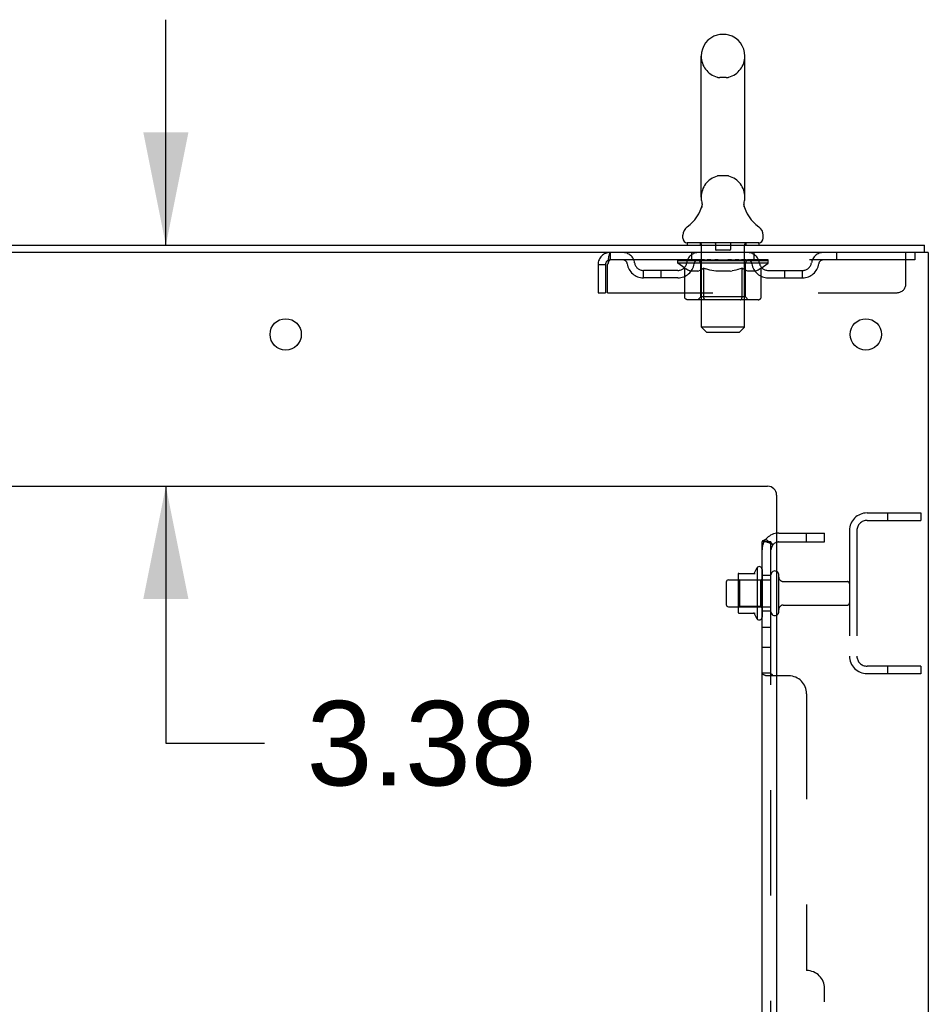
# Model space of a CAD drawing. Header units: inches. Extents: x 0 to 268, y 0 to 174.
# Tile 77 of 79: x 148 to 161, y 118 to 131. Entities that reach past the tile are written whole.
import ezdxf

# ---------------------------------------------------------------- set-up
doc = ezdxf.new("R2010")
doc.units = ezdxf.units.IN
doc.header["$LTSCALE"] = 14.749625
doc.header["$MEASUREMENT"] = 0
doc.linetypes.add('HIDDEN', pattern=[0.2, 0.1, -0.1])
doc.layers.get('0').update_dxf_attribs({"linetype": 'CONTINUOUS'})
for name, color, linetype in [('DEFAULT_2', 8, 'HIDDEN'), ('DIMENSIONS', 7, 'CONTINUOUS'), ('SUBPANEL', 7, 'CONTINUOUS')]:
    doc.layers.add(name, color=color, linetype=linetype)
doc.styles.get("Standard").update_dxf_attribs({"font": 'arial.ttf'})
doc.dimstyles.new('DIMSTYLE_1', dxfattribs={"dimtxt": 1.183125, "dimasz": 1.5775, "dimexe": 0.09, "dimexo": 0.07, "dimgap": 0.0375, "dimtad": 0, "dimtih": 1, "dimtoh": 1, "dimzin": 4, "dimdsep": 46, "dimtxsty": 'Standard', "dimblk": '_FILLED', "dimblk1": '_FILLED', "dimblk2": '_FILLED', "dimcen": 0.09, "dimadec": 3, "dimazin": 1, "dimtfac": 1, "dimtdec": 3, "dimtofl": 0, "dimtmove": 0, "dimatfit": 3, "dimldrblk": '_FILLED', "dimfxl": 0, "dimtolj": 1, "dimtzin": 4, "dimarcsym": 0})

# ---------------------------------------------------------------- blocks, each defined once
blk = doc.blocks.new('_FILLED')
at = {"color": 0, "linetype": 'ByBlock'}
blk.add_solid([(0, 0), (-1, 0.2), (-1, -0.2)], dxfattribs=at)
blk = doc.blocks.new('*D9')
at = {"layer": 'DIMENSIONS', "color": 2, "linetype": 'Continuous'}
for p, q in [((149.903, 128.276), (149.903, 131.431)), ((149.903, 124.901), (149.903, 121.303)), ((149.903, 121.303), (151.283, 121.303))]:
    blk.add_line(p, q, dxfattribs=at)
at = {"layer": 'DIMENSIONS', "color": 2, "linetype": 'Continuous', "xscale": 1.5775, "yscale": 1.5775, "zscale": 1.5775}
for p, rotation in [((149.903, 128.276), 270), ((149.903, 124.901), 90)]:
    blk.add_blockref('_FILLED', p, dxfattribs=dict(at, rotation=rotation))
at = {"layer": 'DIMENSIONS', "color": 2, "linetype": 'Continuous', "insert": (151.875, 121.895), "char_height": 1.1831, "width": 3.21511, "attachment_point": 1, "line_spacing_factor": 0.9}
blk.add_mtext('3.38', dxfattribs=at)

msp = doc.modelspace()

# ---------------------------------------------------------------- linework, layer by layer
at = {"color": 7, "linetype": 'Continuous'}
for p, q in [((157.75, 131.222), (157.662, 131.222)), ((157.4, 128.947), (157.4, 130.922)), ((158.012, 128.947), (158.012, 130.922)), ((157.406, 128.804), (157.405, 128.799)), ((158, 128.853), (158.001, 128.858)), ((158, 128.848), (158, 128.853)), ((158, 128.843), (158, 128.848)), ((158, 128.838), (158, 128.843)), ((158, 128.833), (158, 128.838)), ((158.001, 128.828), (158, 128.833)), ((158.001, 128.863), (158.002, 128.868)), ((158.001, 128.858), (158.001, 128.863)), ((158.002, 128.823), (158.001, 128.828)), ((158.002, 128.818), (158.002, 128.823)), ((158.003, 128.814), (158.002, 128.818)), ((158.003, 128.873), (158.004, 128.877)), ((158.004, 128.81), (158.003, 128.814)), ((157.143, 128.375), (157.143, 128.415)), ((158.268, 128.375), (158.268, 128.415)), ((157.206, 128.306), (157.206, 128.276)), ((158.206, 128.306), (157.206, 128.306)), ((158.206, 128.306), (158.206, 128.276)), ((160.529, 128.172), (160.529, 128.276)), ((157.916, 123.657), (157.916, 123.146)), ((157.926, 123.679), (158.154, 123.679)), ((158.182, 123.757), (158.182, 123.046)), ((157.752, 123.559), (157.752, 123.244)), ((157.782, 123.589), (157.916, 123.589)), ((157.782, 123.214), (157.916, 123.214)), ((157.926, 123.124), (158.154, 123.124))]:
    msp.add_line(p, q, dxfattribs=at)
at = {"color": 3, "linetype": 'Continuous'}
for p, q in [((142.77, 128.276), (160.529, 128.276)), ((160.581, 128.172), (142.775, 128.172)), ((160.581, 128.172), (160.581, 48.38)), ((146.456, 124.901), (158.331, 124.901)), ((158.456, 124.776), (158.456, 50.401))]:
    msp.add_line(p, q, dxfattribs=at)
at = {"color": 7, "linetype": 'Continuous'}
for points in [[(157.408, 128.877), (157.409, 128.873), (157.41, 128.868), (157.411, 128.863), (157.411, 128.858), (157.412, 128.853), (157.412, 128.848), (157.412, 128.843), (157.412, 128.838), (157.411, 128.833), (157.411, 128.828), (157.41, 128.823), (157.409, 128.818), (157.409, 128.814), (157.407, 128.809), (157.406, 128.804)], [(158.002, 128.868), (158.003, 128.873), (158.004, 128.877)]]:
    msp.add_lwpolyline(points, dxfattribs=at)
at = {"color": 3, "linetype": 'Continuous'}
for centre in [(151.581, 127.026), (159.706, 127.026)]:
    msp.add_circle(centre, 0.219, dxfattribs=at)
at = {"color": 7, "linetype": 'Continuous'}
for centre, radius, start, end in [((157.706, 130.922), 0.306, 105.6303, 180), ((157.662, 131.078), 0.144, 90, 105.6303), ((157.75, 131.078), 0.144, 74.3697, 90), ((157.706, 130.922), 0.306, 0, 74.3697), ((157.706, 128.947), 0.306, 180, 193.2053), ((157.706, 128.947), 0.306, 346.7947, 360), ((156.908, 128.963), 0.523, 304.6624, 347.2389), ((158.504, 128.963), 0.523, 192.7611, 235.3376), ((157.287, 128.415), 0.144, 124.6624, 180), ((158.125, 128.415), 0.144, 360, 55.3376), ((157.212, 128.375), 0.069, 180, 265), ((158.199, 128.375), 0.069, 275, 360), ((158.057, 123.657), 0.141, 174.7919, 180), ((157.926, 123.669), 0.01, 90, 174.8062), ((158.135, 123.689), 0.01, 270, 336.0321), ((158.782, 123.401), 0.698, 149.3369, 156.0321), ((158.214, 123.736), 0.0384, 0, 145.5503), ((158.432, 123.659), 0.055, 64.0906, 180), ((157.782, 123.559), 0.03, 90, 180), ((157.782, 123.244), 0.03, 180, 270), ((158.057, 123.146), 0.141, 180, 185.2081), ((157.926, 123.134), 0.01, 185.1938, 270), ((158.135, 123.114), 0.01, 23.9679, 90), ((158.782, 123.401), 0.698, 203.9679, 210.6631), ((158.432, 123.144), 0.055, 180, 295.9094), ((158.214, 123.067), 0.0384, 214.4497, 360)]:
    msp.add_arc(centre, radius, start, end, dxfattribs=at)
at = {"color": 3, "linetype": 'Continuous'}
msp.add_arc((158.331, 124.776), 0.125, 0, 90, dxfattribs=at)
at = {"layer": 'DEFAULT_2', "color": 8, "linetype": 'HIDDEN'}
for p, q in [((157.75, 130.622), (157.662, 130.622)), ((157.75, 129.247), (157.662, 129.247)), ((157.386, 128.306), (157.386, 128.276)), ((157.406, 127.125), (157.406, 128.276)), ((157.601, 128.296), (157.601, 128.216)), ((157.801, 128.206), (157.611, 128.206)), ((157.811, 128.296), (157.811, 128.216)), ((158.006, 127.125), (158.006, 128.276)), ((158.026, 128.306), (158.026, 128.276)), ((156.123, 128.172), (156.123, 128.068)), ((160.393, 128.068), (156.123, 128.068)), ((157.073, 128.022), (157.073, 128.062)), ((157.073, 128.062), (157.379, 128.062)), ((157.074, 128.062), (157.074, 128.066)), ((157.194, 128.065), (157.074, 128.066)), ((157.082, 128.062), (157.082, 128.068)), ((157.091, 128.058), (157.091, 128.062)), ((157.091, 128.058), (158.321, 128.058)), ((157.1, 128.058), (157.1, 128.062)), ((157.101, 128.058), (157.101, 128.062)), ((157.111, 128.062), (157.111, 128.068)), ((157.127, 128.058), (157.127, 128.062)), ((157.129, 128.058), (157.129, 128.062)), ((157.158, 128.062), (157.158, 128.068)), ((157.172, 128.058), (157.172, 128.062)), ((157.175, 128.058), (157.175, 128.062)), ((157.194, 128.062), (157.194, 128.065)), ((157.221, 128.062), (157.221, 128.068)), ((157.222, 128.058), (157.222, 128.062)), ((157.223, 128.058), (157.223, 128.062)), ((157.226, 128.058), (157.226, 128.062)), ((157.233, 128.058), (157.233, 128.062)), ((157.233, 128.058), (157.233, 128.062)), ((157.237, 128.058), (157.237, 128.062)), ((157.24, 128.058), (157.24, 128.063)), ((157.244, 128.058), (157.244, 128.062)), ((157.258, 128.058), (157.258, 128.062)), ((157.268, 128.068), (157.268, 128.172)), ((157.277, 128.058), (157.277, 128.064)), ((157.277, 128.058), (157.277, 128.062)), ((157.297, 128.058), (157.297, 128.062)), ((157.299, 128.062), (157.299, 128.068)), ((157.309, 128.058), (157.309, 128.062)), ((157.313, 128.058), (157.313, 128.062)), ((157.322, 128.058), (157.322, 128.062)), ((157.333, 128.058), (157.333, 128.066)), ((157.349, 128.058), (157.349, 128.062)), ((157.352, 128.058), (157.352, 128.062)), ((157.379, 128.058), (157.379, 128.062)), ((157.446, 128.062), (157.384, 128.062)), ((157.389, 128.062), (157.389, 128.068)), ((157.396, 128.058), (157.396, 128.062)), ((157.401, 128.058), (157.401, 128.062)), ((157.407, 128.058), (157.407, 128.067)), ((157.411, 128.058), (157.411, 128.062)), ((157.422, 128.058), (157.422, 128.062)), ((157.446, 128.058), (157.446, 128.062)), ((157.521, 128.062), (157.462, 128.062)), ((157.482, 128.058), (157.482, 128.062)), ((157.489, 128.062), (157.489, 128.068)), ((157.493, 128.058), (157.493, 128.062)), ((157.495, 128.058), (157.495, 128.068)), ((157.498, 128.058), (157.498, 128.062)), ((157.506, 128.058), (157.506, 128.062)), ((157.521, 128.058), (157.521, 128.062)), ((157.601, 128.062), (157.547, 128.062)), ((157.56, 128.058), (157.56, 128.062)), ((157.592, 128.062), (157.706, 128.068)), ((157.596, 128.062), (157.596, 128.068)), ((157.597, 128.068), (157.596, 128.068)), ((157.596, 128.058), (157.596, 128.062)), ((157.597, 128.062), (157.597, 128.068)), ((157.6, 128.058), (157.6, 128.062)), ((157.601, 128.058), (157.601, 128.062)), ((157.602, 128.058), (157.602, 128.062)), ((157.685, 128.062), (157.637, 128.062)), ((157.642, 128.058), (157.642, 128.062)), ((157.685, 128.058), (157.685, 128.062)), ((157.703, 128.062), (157.703, 128.062)), ((157.703, 128.058), (157.703, 128.062)), ((157.703, 128.058), (157.703, 128.062)), ((157.706, 128.062), (157.706, 128.068)), ((157.706, 128.068), (157.82, 128.062)), ((157.708, 128.058), (157.708, 128.062)), ((157.708, 128.062), (157.709, 128.062)), ((157.709, 128.058), (157.709, 128.062)), ((157.727, 128.058), (157.727, 128.062)), ((157.727, 128.062), (157.775, 128.062)), ((157.769, 128.058), (157.769, 128.062)), ((157.81, 128.058), (157.81, 128.062)), ((157.81, 128.058), (157.81, 128.062)), ((157.81, 128.062), (157.865, 128.062)), ((157.811, 128.058), (157.811, 128.062)), ((157.815, 128.062), (157.815, 128.068)), ((157.815, 128.068), (157.816, 128.068)), ((157.815, 128.058), (157.815, 128.062)), ((157.816, 128.062), (157.816, 128.068)), ((157.852, 128.058), (157.852, 128.062)), ((157.891, 128.058), (157.891, 128.062)), ((157.891, 128.062), (157.95, 128.062)), ((157.906, 128.058), (157.906, 128.062)), ((157.914, 128.058), (157.914, 128.062)), ((157.916, 128.058), (157.916, 128.068)), ((157.919, 128.058), (157.919, 128.062)), ((157.923, 128.062), (157.923, 128.068)), ((157.93, 128.058), (157.93, 128.062)), ((157.966, 128.058), (157.966, 128.062)), ((157.966, 128.062), (158.028, 128.062)), ((157.99, 128.058), (157.99, 128.062)), ((158.001, 128.058), (158.001, 128.062)), ((158.005, 128.058), (158.005, 128.067)), ((158.011, 128.058), (158.011, 128.062)), ((158.016, 128.058), (158.016, 128.062)), ((158.023, 128.062), (158.023, 128.068)), ((158.033, 128.058), (158.033, 128.062)), ((158.033, 128.062), (158.234, 128.062)), ((158.06, 128.058), (158.06, 128.062)), ((158.063, 128.058), (158.063, 128.062)), ((158.079, 128.058), (158.079, 128.066)), ((158.09, 128.058), (158.09, 128.062)), ((158.099, 128.058), (158.099, 128.062)), ((158.103, 128.058), (158.103, 128.062)), ((158.113, 128.062), (158.113, 128.068)), ((158.114, 128.058), (158.114, 128.062)), ((158.135, 128.058), (158.135, 128.064)), ((158.135, 128.058), (158.135, 128.062)), ((158.143, 128.068), (158.143, 128.172)), ((158.153, 128.058), (158.153, 128.062)), ((158.168, 128.058), (158.168, 128.062)), ((158.172, 128.058), (158.172, 128.063)), ((158.175, 128.058), (158.175, 128.062)), ((158.179, 128.058), (158.179, 128.062)), ((158.179, 128.058), (158.179, 128.062)), ((158.186, 128.058), (158.186, 128.062)), ((158.189, 128.058), (158.189, 128.062)), ((158.19, 128.058), (158.19, 128.062)), ((158.191, 128.062), (158.191, 128.068)), ((158.237, 128.058), (158.237, 128.062)), ((158.24, 128.058), (158.24, 128.062)), ((158.254, 128.062), (158.254, 128.068)), ((158.283, 128.058), (158.283, 128.062)), ((158.285, 128.058), (158.285, 128.062)), ((158.301, 128.062), (158.301, 128.068)), ((158.311, 128.058), (158.311, 128.062)), ((158.312, 128.058), (158.312, 128.062)), ((158.321, 128.058), (158.321, 128.062)), ((158.33, 128.062), (158.33, 128.068)), ((158.339, 128.022), (158.339, 128.068)), ((159.293, 128.172), (159.293, 128.068)), ((160.268, 127.735), (160.268, 128.172)), ((160.393, 128.172), (160.393, 128.068)), ((155.956, 128.005), (155.956, 127.61)), ((155.956, 128.005), (156.06, 128.005)), ((156.06, 128.005), (156.06, 127.61)), ((156.09, 127.61), (156.09, 128.005)), ((156.591, 127.817), (156.591, 127.921)), ((157.074, 127.921), (156.591, 127.921)), ((156.841, 127.817), (156.841, 127.921)), ((157.17, 127.954), (157.073, 128.022)), ((158.339, 128.022), (157.073, 128.022)), ((157.17, 127.547), (157.17, 127.954)), ((157.17, 127.954), (157.185, 127.944)), ((157.199, 127.935), (157.184, 127.944)), ((157.214, 127.927), (157.199, 127.935)), ((157.228, 127.92), (157.214, 127.927)), ((157.242, 127.915), (157.228, 127.92)), ((157.257, 127.91), (157.242, 127.915)), ((157.351, 127.91), (157.365, 127.915)), ((157.379, 127.92), (157.365, 127.915)), ((157.393, 127.927), (157.379, 127.92)), ((157.393, 127.55), (157.393, 128.019)), ((157.408, 127.935), (157.393, 127.927)), ((157.422, 127.944), (157.408, 127.935)), ((157.437, 127.953), (157.422, 127.944)), ((157.437, 127.547), (157.437, 127.953)), ((157.437, 127.953), (157.466, 127.944)), ((157.495, 127.935), (157.466, 127.944)), ((157.523, 127.927), (157.495, 127.935)), ((157.551, 127.92), (157.523, 127.927)), ((157.579, 127.915), (157.551, 127.921)), ((157.607, 127.91), (157.579, 127.915)), ((157.805, 127.91), (157.832, 127.915)), ((157.86, 127.92), (157.832, 127.915)), ((157.888, 127.927), (157.86, 127.92)), ((157.916, 127.935), (157.887, 127.927)), ((157.944, 127.943), (157.915, 127.934)), ((157.972, 127.953), (157.944, 127.943)), ((157.972, 127.547), (157.972, 127.953)), ((157.972, 127.953), (157.986, 127.943)), ((158, 127.935), (157.986, 127.943)), ((158.014, 127.927), (158, 127.935)), ((158.028, 127.92), (158.014, 127.927)), ((158.019, 127.55), (158.019, 128.019)), ((158.041, 127.915), (158.027, 127.92)), ((158.054, 127.91), (158.041, 127.915)), ((158.158, 127.91), (158.172, 127.915)), ((158.185, 127.92), (158.172, 127.915)), ((158.199, 127.927), (158.185, 127.92)), ((158.212, 127.934), (158.198, 127.927)), ((158.226, 127.943), (158.212, 127.934)), ((158.24, 127.952), (158.226, 127.943)), ((158.24, 127.952), (158.339, 128.022)), ((158.24, 127.547), (158.24, 127.952)), ((158.338, 127.921), (158.82, 127.921)), ((158.57, 127.817), (158.57, 127.921)), ((158.82, 127.817), (158.82, 127.921)), ((157.074, 127.817), (156.591, 127.817)), ((157.351, 127.91), (157.257, 127.91)), ((157.805, 127.91), (157.607, 127.91)), ((158.158, 127.91), (158.054, 127.91)), ((158.338, 127.817), (158.82, 127.817)), ((155.956, 127.61), (156.06, 127.61)), ((156.09, 127.61), (160.143, 127.61)), ((158.197, 127.51), (157.212, 127.51)), ((157.393, 127.55), (157.353, 127.51)), ((158.019, 127.55), (157.393, 127.55)), ((157.951, 127.51), (157.953, 127.51)), ((157.959, 127.513), (157.961, 127.515)), ((157.961, 127.515), (157.963, 127.517)), ((158.019, 127.55), (158.059, 127.51)), ((157.475, 127.056), (157.406, 127.125)), ((158.006, 127.125), (157.406, 127.125)), ((157.937, 127.056), (158.006, 127.125)), ((157.475, 127.056), (157.937, 127.056)), ((159.723, 124.526), (160.477, 124.526)), ((160.007, 124.526), (160.007, 124.422)), ((160.477, 124.526), (160.477, 124.422)), ((159.723, 124.422), (160.477, 124.422)), ((159.477, 124.28), (159.477, 122.523)), ((159.581, 124.28), (159.581, 122.523)), ((158.252, 123.736), (158.252, 123.067)), ((158.377, 123.144), (158.377, 123.659)), ((158.487, 123.144), (158.487, 123.659)), ((157.936, 123.585), (157.916, 123.605)), ((157.916, 123.589), (158.377, 123.589)), ((157.936, 123.585), (157.936, 123.218)), ((158.232, 123.585), (157.936, 123.585)), ((158.232, 123.585), (158.252, 123.605)), ((158.232, 123.585), (158.232, 123.218)), ((158.549, 123.566), (159.447, 123.566)), ((158.549, 123.236), (159.447, 123.236)), ((157.936, 123.218), (157.916, 123.198)), ((157.916, 123.214), (158.377, 123.214)), ((158.232, 123.218), (157.936, 123.218)), ((158.232, 123.218), (158.252, 123.198)), ((160.477, 122.38), (159.723, 122.38)), ((160.477, 122.276), (159.723, 122.276)), ((160.007, 122.38), (160.007, 122.276)), ((160.477, 122.38), (160.477, 122.276))]:
    msp.add_line(p, q, dxfattribs=at)
for points in [[(156.123, 128.172), (156.121, 128.171), (156.118, 128.168), (156.116, 128.163), (156.114, 128.156), (156.111, 128.147), (156.109, 128.136), (156.106, 128.124), (156.104, 128.11), (156.102, 128.094), (156.099, 128.078), (156.097, 128.061), (156.095, 128.043), (156.092, 128.024), (156.09, 128.005)], [(156.123, 128.068), (156.121, 128.068), (156.118, 128.067), (156.116, 128.065), (156.114, 128.062), (156.111, 128.059), (156.109, 128.055), (156.106, 128.05), (156.104, 128.045), (156.102, 128.039), (156.099, 128.033), (156.097, 128.026), (156.095, 128.019), (156.092, 128.013), (156.09, 128.005)], [(157.212, 127.51), (157.207, 127.51), (157.202, 127.511), (157.197, 127.513), (157.192, 127.515), (157.188, 127.517), (157.183, 127.52), (157.179, 127.524), (157.176, 127.528), (157.173, 127.532), (157.171, 127.537), (157.17, 127.542), (157.17, 127.547)], [(157.459, 127.51), (157.456, 127.51), (157.453, 127.511), (157.451, 127.513), (157.448, 127.515), (157.446, 127.517), (157.444, 127.52), (157.442, 127.524), (157.44, 127.528), (157.439, 127.532), (157.438, 127.537), (157.437, 127.542), (157.437, 127.547)], [(157.953, 127.51), (157.956, 127.511), (157.959, 127.513)], [(157.963, 127.517), (157.965, 127.52), (157.967, 127.524), (157.969, 127.528), (157.97, 127.532)], [(157.965, 127.52), (157.967, 127.524), (157.969, 127.528)], [(157.97, 127.532), (157.971, 127.537), (157.972, 127.542), (157.972, 127.547)], [(157.971, 127.537), (157.972, 127.542), (157.972, 127.547)], [(158.197, 127.51), (158.202, 127.51), (158.207, 127.511), (158.212, 127.513), (158.217, 127.515), (158.222, 127.517), (158.226, 127.52), (158.23, 127.524), (158.233, 127.528), (158.236, 127.532), (158.238, 127.537), (158.239, 127.542), (158.24, 127.547)]]:
    msp.add_lwpolyline(points, dxfattribs=at)
for centre, radius, start, end in [((157.706, 130.922), 0.306, 180, 254.3697), ((157.706, 130.922), 0.306, 285.6303, 360), ((157.662, 130.766), 0.144, 254.3697, 270), ((157.75, 130.766), 0.144, 270, 285.6303), ((157.706, 128.947), 0.306, 105.6303, 180), ((157.662, 129.103), 0.144, 90, 105.6303), ((157.75, 129.103), 0.144, 74.3697, 90), ((157.706, 128.947), 0.306, 0, 74.3697), ((157.212, 128.375), 0.069, 265, 270), ((157.376, 128.276), 0.03, 0, 90), ((157.591, 128.296), 0.01, 0, 90), ((157.611, 128.216), 0.01, 180, 270), ((157.801, 128.216), 0.01, 270, 360), ((157.821, 128.296), 0.01, 90, 180), ((158.036, 128.276), 0.03, 90, 180), ((158.199, 128.375), 0.069, 270, 275), ((156.123, 128.005), 0.167, 90, 180), ((156.123, 128.005), 0.063, 90, 180), ((156.302, 128.005), 0.167, 8.0716, 90), ((156.303, 128.006), 0.0625, 7.9863, 90), ((157.363, 128.005), 0.167, 90, 171.9284), ((157.363, 128.006), 0.0625, 90, 172.0137), ((157.353, 128.019), 0.0398, 0, 90), ((158.059, 128.019), 0.0398, 90, 180), ((158.048, 128.005), 0.167, 8.0716, 90), ((158.049, 128.006), 0.0625, 7.9863, 90), ((159.11, 128.005), 0.167, 90, 171.9284), ((159.109, 128.006), 0.0625, 90, 172.0137), ((156.591, 128.046), 0.229, 187.9863, 270), ((156.591, 128.046), 0.125, 188.0716, 270), ((157.074, 128.046), 0.125, 270, 351.9284), ((157.074, 128.046), 0.229, 270, 352.0137), ((158.338, 128.046), 0.229, 187.9863, 270), ((158.338, 128.046), 0.125, 188.0716, 270), ((158.82, 128.046), 0.125, 270, 351.9284), ((158.82, 128.046), 0.229, 270, 352.0137), ((160.143, 127.735), 0.125, 270, 360), ((159.723, 124.28), 0.246, 90, 180), ((159.723, 124.28), 0.142, 90, 180), ((158.432, 123.659), 0.055, 360, 64.0906), ((158.549, 123.629), 0.0625, 180, 270), ((159.447, 123.536), 0.03, 360, 90), ((158.549, 123.174), 0.0625, 90, 180), ((159.447, 123.266), 0.03, 270, 0), ((158.432, 123.144), 0.055, 295.9094, 0), ((159.723, 122.523), 0.246, 180, 270), ((159.723, 122.523), 0.142, 180, 270)]:
    msp.add_arc(centre, radius, start, end, dxfattribs=at)
for centre, major_axis, ratio, start_param, end_param in [((157.706, 128.068), (0.633, 0.007), 0.05963, 9.249616, 9.431313), ((157.706, 128.068), (0.633, 0), 0.060556, -3.083241, -2.96706), ((157.706, 128.068), (0.633, 0.013), 0.05688, 2.791345, 2.965878), ((157.097, 128.057), (0.198, -0.002), 0.05963, 0.605815, 1.645666), ((157.029, 128.057), (0.198, 0.002), 0.05963, 0.25549, 1.295341), ((157.706, 128.068), (0.633, -0.007), 0.05963, -2.96643, -2.791898), ((157.029, 128.05), (0.198, 0.004), 0.05688, 1.20151, 1.294789), ((157.097, 128.05), (0.198, 0), 0.060556, 1.551758, 1.645036), ((157.053, 128.05), (0.198, 0.002), 0.05963, 1.170259, 1.376596), ((157.098, 128.052), (0.164, 0.002), 0.05963, 1.065228, 1.614276), ((157.078, 128.052), (0.164, 0.003), 0.05688, 0.890143, 1.43919), ((157.136, 128.052), (0.164, 0), 0.060556, 1.240391, 1.789438), ((157.706, 128.068), (0.633, 0.019), 0.052395, 2.616403, 2.790936), ((157.16, 128.057), (0.198, -0.004), 0.05688, 0.7809, 1.820751), ((157.025, 128.057), (0.198, 0.004), 0.05688, 0.080405, 1.120256), ((157.706, 128.068), (0.633, -0.013), 0.05688, -2.791345, -2.616812), ((157.025, 128.05), (0.198, 0.006), 0.052395, 1.026568, 1.119847), ((157.16, 128.05), (0.198, -0.002), 0.05963, 1.72692, 1.820198), ((157.078, 128.052), (0.164, 0.005), 0.052395, 0.715201, 1.264248), ((157.192, 128.052), (0.164, -0.002), 0.05963, 1.415553, 1.9646), ((157.706, 128.068), (0.633, 0.025), 0.046319, 2.441654, 2.616187), ((157.239, 128.057), (0.198, -0.006), 0.052395, 0.955842, 1.995693), ((157.042, 128.057), (0.198, 0.006), 0.052395, -0.094537, 0.945314), ((157.706, 128.068), (0.633, -0.019), 0.052395, -2.616403, -2.44187), ((157.042, 128.05), (0.198, 0.008), 0.046319, 0.851819, 0.945098), ((157.239, 128.05), (0.198, -0.004), 0.05688, 1.902006, 1.995284), ((157.096, 128.052), (0.164, 0.006), 0.046319, 0.540452, 1.089499), ((157.263, 128.052), (0.164, -0.003), 0.05688, 1.590638, 2.139686), ((157.053, 128.057), (0.198, 0), 0.060556, 0.430652, 0.777569), ((157.706, 128.068), (0.633, 0.029), 0.038841, 2.267123, 2.441656), ((157.332, 128.057), (0.198, -0.008), 0.046319, 1.130591, 2.170442), ((157.706, 128.068), (0.633, -0.025), 0.046319, -2.441654, -2.267121), ((157.079, 128.057), (0.198, 0.008), 0.046319, -0.269286, 0.770565), ((157.079, 128.05), (0.198, 0.009), 0.038841, 0.677289, 0.770567), ((157.332, 128.05), (0.198, -0.006), 0.052395, 2.076947, 2.170226), ((157.133, 128.052), (0.164, 0.008), 0.038841, 0.365921, 0.914969), ((157.348, 128.052), (0.164, -0.005), 0.052395, 1.76558, 2.314627), ((157.706, 128.068), (0.633, 0.033), 0.030195, 2.09281, 2.267343), ((157.437, 128.057), (0.198, -0.009), 0.038841, 1.305122, 2.344973), ((157.706, 128.068), (0.633, -0.029), 0.038841, -2.267123, -2.092591), ((157.135, 128.057), (0.198, 0.009), 0.038841, -0.443817, 0.596034), ((157.135, 128.05), (0.198, 0.01), 0.030195, 0.502975, 0.596254), ((157.437, 128.05), (0.198, -0.008), 0.046319, 2.251696, 2.344975), ((157.187, 128.052), (0.164, 0.009), 0.030195, 0.191608, 0.740655), ((157.443, 128.052), (0.164, -0.006), 0.046319, 1.940329, 2.489376), ((157.209, 128.057), (0.198, 0.01), 0.030195, -0.61813, 0.421721), ((157.706, 128.068), (0.633, 0.036), 0.020645, 1.918687, 2.09322), ((157.55, 128.057), (0.198, -0.01), 0.030195, 1.479435, 2.519286), ((157.706, 128.068), (0.633, -0.033), 0.030195, -2.09281, -1.918277), ((157.209, 128.05), (0.198, 0.011), 0.020645, 0.328852, 0.422131), ((157.55, 128.05), (0.198, -0.009), 0.038841, 2.426227, 2.519505), ((157.258, 128.052), (0.164, 0.009), 0.020645, 0.017485, 0.566532), ((157.547, 128.052), (0.164, -0.008), 0.038841, 2.11486, 2.663907), ((157.297, 128.057), (0.198, 0.011), 0.020645, -0.792253, 0.247598), ((157.706, 128.068), (0.633, 0.038), 0.010478, 1.744704, 1.919237), ((157.668, 128.057), (0.198, -0.011), 0.020645, 1.653558, 2.693409), ((157.706, 128.068), (0.633, -0.036), 0.020645, -1.918687, -1.744154), ((157.297, 128.05), (0.198, 0.012), 0.010478, 0.154869, 0.248148), ((157.668, 128.05), (0.198, -0.01), 0.030195, 2.60054, 2.693819), ((157.341, 128.052), (0.164, 0.01), 0.010478, 6.126688, 6.675735), ((157.655, 128.052), (0.164, -0.009), 0.030195, 2.289173, 2.83822), ((157.398, 128.057), (0.198, 0.012), 0.010478, -0.966236, -0.000846), ((157.787, 128.057), (0.198, -0.012), 0.010478, 1.827541, 2.867392), ((157.706, 128.068), (0.633, -0.038), 0.010478, -1.744704, -1.570171), ((157.787, 128.05), (0.198, -0.011), 0.020645, 2.774664, 2.867942), ((157.765, 128.052), (0.164, -0.009), 0.020645, 2.463296, 3.012344), ((157.625, 128.057), (0.198, 0.012), 0.010478, 0.274201, 1.314052), ((157.539, 128.052), (0.164, 0.01), 0.010478, -0.000483, 0.504314), ((157.509, 128.05), (0.198, 0.012), 0.010478, 0.099668, 0.192946), ((157.706, 128.068), (0.633, 0.038), 0.010478, -1.571421, -1.396888), ((157.903, 128.05), (0.198, -0.012), 0.010478, 2.948646, 3.041925), ((157.873, 128.052), (0.164, -0.01), 0.010478, 2.637279, 3.142076), ((157.744, 128.057), (0.198, 0.011), 0.020645, 0.448184, 1.488034), ((157.647, 128.052), (0.164, 0.009), 0.020645, 0.129249, 0.678296), ((157.625, 128.05), (0.198, 0.011), 0.020645, 0.273651, 0.366929), ((158.013, 128.057), (0.198, -0.012), 0.010478, -3.140747, -2.175357), ((157.706, 128.068), (0.633, 0.036), 0.020645, -1.397439, -1.222906), ((157.706, 128.068), (0.633, -0.038), 0.010478, 1.222355, 1.396888), ((157.862, 128.057), (0.198, 0.01), 0.030195, 0.622307, 1.662158), ((157.757, 128.052), (0.164, 0.009), 0.030195, 0.303372, 0.852419), ((158.071, 128.052), (0.164, -0.01), 0.010478, 2.749043, 3.29809), ((158.115, 128.057), (0.198, -0.011), 0.020645, 2.893995, 3.933846), ((157.744, 128.05), (0.198, 0.01), 0.030195, 0.447774, 0.541052), ((158.115, 128.05), (0.198, -0.012), 0.010478, 2.893445, 2.986723), ((157.975, 128.057), (0.198, 0.009), 0.038841, 0.79662, 1.836471), ((157.706, 128.068), (0.633, 0.033), 0.030195, -1.223315, -1.048783), ((157.706, 128.068), (0.633, -0.036), 0.020645, 1.048373, 1.222906), ((157.865, 128.052), (0.164, 0.008), 0.038841, 0.477686, 1.026733), ((158.154, 128.052), (0.164, -0.009), 0.020645, 2.57506, 3.124108), ((158.203, 128.057), (0.198, -0.01), 0.030195, 2.719872, 3.759723), ((158.08, 128.057), (0.198, 0.008), 0.046319, 0.971151, 2.011002), ((157.862, 128.05), (0.198, 0.009), 0.038841, 0.622087, 0.715366), ((158.203, 128.05), (0.198, -0.011), 0.020645, 2.719462, 2.812741), ((157.706, 128.068), (0.633, 0.029), 0.038841, -1.049002, -0.874469), ((157.706, 128.068), (0.633, -0.033), 0.030195, 0.87425, 1.048783), ((157.969, 128.052), (0.164, 0.006), 0.046319, 0.652216, 1.201263), ((158.173, 128.057), (0.198, 0.006), 0.052395, 1.1459, 2.185751), ((158.224, 128.052), (0.164, -0.009), 0.030195, 2.400937, 2.949985), ((158.277, 128.057), (0.198, -0.009), 0.038841, 2.545558, 3.585409), ((158.064, 128.052), (0.164, 0.005), 0.052395, 0.826965, 1.376012), ((157.975, 128.05), (0.198, 0.008), 0.046319, 0.796618, 0.889896), ((158.277, 128.05), (0.198, -0.01), 0.030195, 2.545339, 2.638617), ((158.252, 128.057), (0.198, 0.004), 0.05688, 1.320842, 2.360692), ((157.706, 128.068), (0.633, 0.025), 0.046319, -0.874471, -0.699939), ((157.706, 128.068), (0.633, -0.029), 0.038841, 0.699936, 0.874469), ((158.333, 128.057), (0.198, -0.008), 0.046319, 2.371028, 3.410879), ((158.279, 128.052), (0.164, -0.008), 0.038841, 2.226624, 2.775671), ((158.315, 128.057), (0.198, 0.002), 0.05963, 1.495927, 2.535778), ((158.149, 128.052), (0.164, 0.003), 0.05688, 1.001907, 1.550954), ((158.37, 128.057), (0.198, -0.006), 0.052395, 2.196279, 3.23613), ((158.08, 128.05), (0.198, 0.006), 0.052395, 0.971367, 1.064645), ((158.316, 128.052), (0.164, -0.006), 0.046319, 2.052093, 2.601141), ((158.359, 128.057), (0.198, 0), 0.060556, 1.671089, 2.71094), ((158.333, 128.05), (0.198, -0.009), 0.038841, 2.371026, 2.464304), ((158.387, 128.057), (0.198, -0.004), 0.05688, 2.021337, 3.061188), ((157.706, 128.068), (0.633, 0.019), 0.052395, -0.699723, -0.52519), ((157.706, 128.068), (0.633, -0.025), 0.046319, 0.525406, 0.699939), ((158.383, 128.057), (0.198, -0.002), 0.05963, 1.846251, 2.886102), ((158.22, 128.052), (0.164, 0.002), 0.05963, 1.176993, 1.72604), ((158.334, 128.052), (0.164, -0.005), 0.052395, 1.877344, 2.426392), ((158.275, 128.052), (0.164, 0), 0.060556, 1.352155, 1.901202), ((158.333, 128.052), (0.164, -0.003), 0.05688, 1.702402, 2.25145), ((158.314, 128.052), (0.164, -0.002), 0.05963, 1.527317, 2.076364), ((158.173, 128.05), (0.198, 0.004), 0.05688, 1.146309, 1.239587), ((158.37, 128.05), (0.198, -0.008), 0.046319, 2.196495, 2.289773), ((157.706, 128.068), (0.633, 0.013), 0.05688, -0.524781, -0.350248), ((157.706, 128.068), (0.633, -0.019), 0.052395, 0.350657, 0.52519), ((158.252, 128.05), (0.198, 0.002), 0.05963, 1.321394, 1.414673), ((158.387, 128.05), (0.198, -0.006), 0.052395, 2.021746, 2.115024), ((157.706, 128.068), (0.633, 0.007), 0.05963, -0.349695, -0.175162), ((157.706, 128.068), (0.633, -0.013), 0.05688, 0.175715, 0.350248), ((158.315, 128.05), (0.198, 0), 0.060556, 1.496556, 1.589835), ((158.383, 128.05), (0.198, -0.004), 0.05688, 1.846804, 1.940083), ((158.359, 128.05), (0.198, -0.002), 0.05963, 1.671719, 1.764997), ((157.706, 128.068), (0.633, 0), 0.060556, -0.174533, 0), ((157.706, 128.068), (0.633, -0.007), 0.05963, 0.000629, 0.175162)]:
    msp.add_ellipse(centre, major_axis=major_axis, ratio=ratio, start_param=start_param, end_param=end_param, dxfattribs=at)
at = {"layer": 'SUBPANEL', "color": 8, "linetype": 'HIDDEN'}
for p, q in [((158.489, 124.245), (159.127, 124.245)), ((158.877, 124.12), (158.877, 124.245)), ((159.127, 124.12), (159.127, 124.245)), ((158.353, 124.12), (158.402, 124.079)), ((158.377, 124.118), (158.377, 124.12)), ((158.378, 124.1), (158.377, 124.1)), ((158.489, 124.12), (159.127, 124.12)), ((158.377, 123.651), (158.252, 123.651)), ((158.377, 123.151), (158.252, 123.151)), ((158.377, 122.923), (158.252, 122.923)), ((158.377, 122.642), (158.252, 122.642)), ((158.261, 122.267), (158.259, 122.269)), ((158.377, 54.272), (158.377, 122.281)), ((158.377, 122.279), (158.377, 122.281)), ((158.378, 122.277), (158.377, 122.279)), ((158.38, 122.274), (158.378, 122.276)), ((158.383, 122.271), (158.381, 122.273)), ((158.4, 122.258), (158.398, 122.259)), ((158.401, 122.256), (158.4, 122.257)), ((158.627, 122.245), (158.456, 122.245)), ((158.877, 121.995), (158.877, 118.12)), ((159.127, 58.683), (159.127, 117.87))]:
    msp.add_line(p, q, dxfattribs=at)
at = {"layer": 'SUBPANEL', "color": 3, "linetype": 'Continuous'}
for p, q in [((158.252, 52.433), (158.252, 124.12)), ((158.456, 122.245), (158.306, 122.245))]:
    msp.add_line(p, q, dxfattribs=at)
at = {"layer": 'SUBPANEL', "color": 7, "linetype": 'Continuous'}
for p, q in [((158.377, 124.12), (158.252, 124.12)), ((158.306, 124.159), (158.353, 124.12)), ((158.377, 122.281), (158.377, 124.12)), ((158.377, 122.281), (158.252, 122.281))]:
    msp.add_line(p, q, dxfattribs=at)
at = {"layer": 'SUBPANEL', "color": 3, "linetype": 'Continuous'}
for points in [[(158.283, 124.144), (158.275, 124.141), (158.271, 124.139), (158.268, 124.137), (158.265, 124.136), (158.261, 124.134), (158.259, 124.132), (158.256, 124.13), (158.255, 124.128), (158.253, 124.126), (158.252, 124.124), (158.252, 124.122), (158.252, 124.12)], [(158.306, 124.159), (158.304, 124.156), (158.301, 124.154), (158.298, 124.152), (158.294, 124.15), (158.291, 124.148), (158.287, 124.146), (158.283, 124.144)], [(158.279, 122.259), (158.275, 122.261), (158.271, 122.262), (158.268, 122.264), (158.265, 122.266), (158.261, 122.267), (158.259, 122.269), (158.256, 122.271), (158.255, 122.273), (158.253, 122.275), (158.252, 122.277), (158.252, 122.279), (158.252, 122.281)], [(158.306, 122.245), (158.304, 122.247), (158.301, 122.249), (158.298, 122.25), (158.294, 122.252), (158.291, 122.254), (158.287, 122.256), (158.279, 122.259)]]:
    msp.add_lwpolyline(points, dxfattribs=at)
at = {"layer": 'SUBPANEL', "color": 8, "linetype": 'HIDDEN'}
for points in [[(158.32, 124.12), (158.32, 124.12), (158.319, 124.12), (158.319, 124.12), (158.318, 124.12), (158.318, 124.12), (158.318, 124.12), (158.317, 124.12), (158.317, 124.12)], [(158.317, 124.12), (158.317, 124.12), (158.317, 124.12), (158.317, 124.12), (158.318, 124.12), (158.318, 124.12), (158.319, 124.12), (158.319, 124.12), (158.32, 124.12), (158.32, 124.12), (158.321, 124.12), (158.322, 124.12), (158.323, 124.119), (158.323, 124.119), (158.324, 124.119), (158.325, 124.119), (158.326, 124.119), (158.327, 124.119), (158.327, 124.119), (158.328, 124.118), (158.329, 124.118), (158.33, 124.118), (158.331, 124.118), (158.332, 124.117), (158.333, 124.117), (158.333, 124.117), (158.334, 124.117), (158.335, 124.117), (158.336, 124.116), (158.337, 124.116), (158.338, 124.116), (158.339, 124.115), (158.34, 124.115), (158.341, 124.115), (158.342, 124.114), (158.343, 124.114), (158.344, 124.114), (158.345, 124.113), (158.346, 124.113), (158.347, 124.113), (158.348, 124.112), (158.35, 124.112), (158.351, 124.112), (158.352, 124.111), (158.353, 124.111), (158.354, 124.11), (158.355, 124.11), (158.356, 124.11), (158.357, 124.109), (158.358, 124.109), (158.359, 124.108), (158.36, 124.108), (158.361, 124.107), (158.362, 124.107), (158.363, 124.107), (158.364, 124.106), (158.365, 124.106), (158.366, 124.105), (158.367, 124.105), (158.368, 124.104), (158.369, 124.104), (158.369, 124.104), (158.37, 124.103), (158.371, 124.103), (158.372, 124.102), (158.373, 124.102), (158.373, 124.102), (158.374, 124.101), (158.375, 124.101), (158.376, 124.1), (158.376, 124.1), (158.377, 124.1), (158.378, 124.099), (158.378, 124.099), (158.379, 124.099), (158.379, 124.098), (158.38, 124.098), (158.38, 124.098), (158.381, 124.097), (158.381, 124.097), (158.381, 124.097)], [(158.381, 124.097), (158.381, 124.097), (158.381, 124.097), (158.381, 124.098), (158.38, 124.098), (158.38, 124.098), (158.379, 124.098), (158.379, 124.099), (158.379, 124.099), (158.378, 124.099), (158.378, 124.1)], [(158.253, 122.275), (158.252, 122.277), (158.252, 122.279), (158.252, 122.281)], [(158.397, 122.261), (158.395, 122.262), (158.393, 122.264)], [(158.304, 122.247), (158.301, 122.249), (158.298, 122.25)], [(158.402, 122.245), (158.403, 122.247), (158.403, 122.249), (158.403, 122.251), (158.403, 122.253), (158.402, 122.254)]]:
    msp.add_lwpolyline(points, dxfattribs=at)
at = {"layer": 'SUBPANEL', "color": 7, "linetype": 'Continuous'}
for points in [[(158.381, 124.109), (158.38, 124.112), (158.378, 124.114), (158.378, 124.116), (158.377, 124.118)], [(158.391, 124.097), (158.389, 124.099), (158.387, 124.101), (158.385, 124.104), (158.383, 124.107), (158.381, 124.109)], [(158.402, 124.079), (158.403, 124.08), (158.403, 124.081), (158.403, 124.082), (158.403, 124.083), (158.402, 124.084), (158.401, 124.086), (158.4, 124.087), (158.398, 124.089), (158.397, 124.091), (158.395, 124.093), (158.391, 124.097)], [(158.387, 122.268), (158.385, 122.269), (158.383, 122.271), (158.381, 122.273), (158.38, 122.274), (158.378, 122.276), (158.378, 122.277), (158.377, 122.279), (158.377, 122.281)], [(158.402, 122.245), (158.403, 122.247), (158.403, 122.249), (158.403, 122.251), (158.403, 122.253), (158.402, 122.254), (158.401, 122.256), (158.4, 122.258), (158.398, 122.259), (158.397, 122.261), (158.395, 122.262), (158.393, 122.264), (158.391, 122.265), (158.387, 122.268)]]:
    msp.add_lwpolyline(points, dxfattribs=at)
at = {"layer": 'SUBPANEL', "color": 3, "linetype": 'Continuous'}
msp.add_arc((158.489, 124.008), 0.237, 98.0054, 140.5658, dxfattribs=at)
at = {"layer": 'SUBPANEL', "color": 8, "linetype": 'HIDDEN'}
for centre, radius, start, end in [((158.489, 124.008), 0.237, 90, 98.0054), ((158.489, 124.008), 0.237, 140.5658, 180), ((158.489, 124.008), 0.112, 90, 107.1415), ((158.627, 121.995), 0.25, 0, 90), ((158.877, 117.87), 0.25, 0, 90)]:
    msp.add_arc(centre, radius, start, end, dxfattribs=at)
at = {"layer": 'SUBPANEL', "color": 7, "linetype": 'Continuous'}
msp.add_arc((158.489, 124.008), 0.112, 107.1415, 180, dxfattribs=at)

# ---------------------------------------------------------------- dimensions: what is measured, and where the dimension line sits
at = {"layer": 'DIMENSIONS', "color": 2, "linetype": 'Continuous'}
dim = msp.add_linear_dim(base=(149.90274051, 124.901456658), p1=(160.468936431, 128.276456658), p2=(158.330936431, 124.901456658), angle=270, dimstyle='DIMSTYLE_1', dxfattribs=at)
dim.commit()
dim.dimension.update_dxf_attribs({"geometry": '*D9', "text_midpoint": (153.478439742, 121.296447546), "dimtype": 160})

doc.saveas('drawing.dxf')
